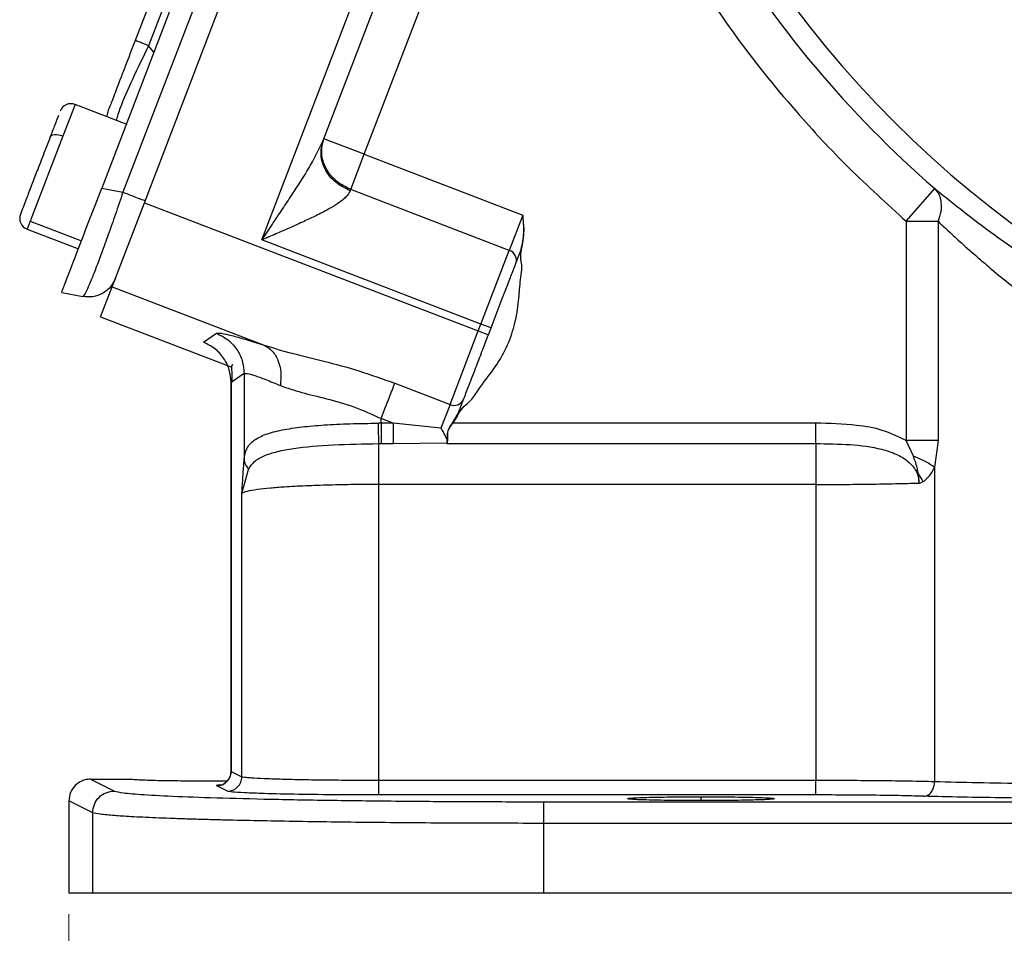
# Model space of a CAD drawing. Header units: inches. Extents: x 0.6 to 16.3, y 0.2 to 11.5.
# Tile 9 of 14: x 9.9 to 11.7, y 4 to 5.7. Entities that reach past the tile are written whole.
import ezdxf

# ---------------------------------------------------------------- set-up
doc = ezdxf.new("R2010")
doc.units = ezdxf.units.IN
doc.header["$MEASUREMENT"] = 0
doc.styles.add('SLDTEXTSTYLE0', font='TXT', dxfattribs={"width": 0.75})
doc.dimstyles.new('SLDDIMSTYLE3', dxfattribs={"dimtxt": 0.137795, "dimasz": 0.14, "dimexe": 0, "dimexo": 0.0625, "dimgap": 0.034449, "dimtad": 0, "dimdec": 1, "dimlfac": 1.5, "dimrnd": 1e-09, "dimzin": 12, "dimdsep": 46, "dimtxsty": 'SLDTEXTSTYLE0', "dimblk1": 'CLOSED', "dimblk2": 'CLOSED', "dimsah": 1, "dimcen": 0.09, "dimadec": 0, "dimazin": 3, "dimtfac": 1, "dimtdec": 1, "dimtofl": 0, "dimtmove": 0, "dimatfit": 3, "dimldrblk": 'CLOSED', "dimfxl": 0, "dimfrac": 2, "dimtolj": 1, "dimtzin": 12, "dimarcsym": 0})

# ---------------------------------------------------------------- blocks, each defined once
blk = doc.blocks.new('_Closed')
at = {"color": 0, "linetype": 'ByBlock', "lineweight": -2}
for p, q in [((-1, 0.166667), (0, 0)), ((-1, 0.166667), (-1, -0.166667)), ((0, 0), (-1, -0.166667)), ((0, 0), (-1, 0))]:
    blk.add_line(p, q, dxfattribs=at)
blk = doc.blocks.new('_D_3')
at = {"color": 7, "linetype": 'Continuous', "lineweight": 0}
for p, q in [((12.0525, 4.3545), (12.0525, 3.4436)), ((9.9691, 4.0735), (9.9691, 3.4436)), ((10.9767, 3.6815), (10.9347, 3.6815)), ((10.9347, 3.6815), (10.9347, 3.4627)), ((11.1804, 3.6815), (11.2223, 3.6815)), ((11.2223, 3.6815), (11.2223, 3.4627)), ((9.9691, 3.483), (10.8139, 3.483)), ((12.0525, 3.483), (11.3432, 3.483)), ((10.9347, 3.4627), (10.9767, 3.4627)), ((11.2223, 3.4627), (11.1804, 3.4627))]:
    blk.add_line(p, q, dxfattribs=at)
at = {"color": 7, "linetype": 'Continuous', "lineweight": 18, "xscale": 0.14, "yscale": 0.14, "rotation": 180.0000000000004}
blk.add_blockref('_Closed', (9.9691, 3.483, -0.4875), dxfattribs=at)
at = {"color": 7, "linetype": 'Continuous', "lineweight": 18, "xscale": 0.14, "yscale": 0.14}
blk.add_blockref('_Closed', (12.0525, 3.483, -0.4875), dxfattribs=at)
at = {"color": 7, "linetype": 'Continuous', "lineweight": 18, "char_height": 0.1378, "attachment_point": 1, "style": 'SLDTEXTSTYLE0'}
for s, insert in [('79', (10.9767, 3.6403)), ('3.1', (10.9513, 3.4342))]:
    blk.add_mtext(s, dxfattribs=dict(at, insert=insert))

msp = doc.modelspace()

# ---------------------------------------------------------------- linework, layer by layer
at = {"color": 7, "linetype": 'Continuous', "lineweight": 25}
for p, q in [((10.3902, 6.3531), (10.0296, 5.4136)), ((10.4244, 6.3325), (10.0687, 5.406)), ((10.1085, 5.3867), (10.473, 6.3361)), ((10.3249, 5.3179), (10.6798, 6.2424)), ((10.2537, 6.1092), (10.0913, 5.6861)), ((10.2786, 6.0997), (10.1162, 5.6765)), ((10.4381, 5.5012), (10.6413, 6.0305)), ((10.5142, 5.4761), (10.7146, 5.9982)), ((10.0749, 5.5317), (9.9803, 5.568)), ((10.0397, 5.5468), (10.0429, 5.56)), ((9.9578, 5.5094), (9.8976, 5.3526)), ((10.5142, 5.4761), (10.4395, 5.5048)), ((10.4891, 5.4109), (10.5142, 5.4761)), ((10.5142, 5.4761), (10.8067, 5.3638)), ((10.0296, 5.4136), (10.0687, 5.406)), ((10.4882, 5.4084), (10.4891, 5.4109)), ((10.7816, 5.2986), (10.4891, 5.4109)), ((11.5144, 5.3523), (11.5669, 5.4127)), ((10.0488, 5.2313), (10.1085, 5.3867)), ((10.1085, 5.3867), (10.7246, 5.1502)), ((10.8067, 5.3638), (10.7816, 5.2986)), ((11.5144, 5.3523), (11.5732, 5.3523)), ((11.5144, 5.3523), (11.5144, 4.9476)), ((11.5732, 5.3523), (11.5732, 4.9476)), ((9.8919, 5.3377), (9.9865, 5.3014)), ((10.7294, 5.1626), (10.3249, 5.3179)), ((10.7294, 5.1626), (10.7816, 5.2986)), ((9.9557, 5.2211), (9.9948, 5.2135)), ((10.0275, 5.1757), (10.0488, 5.2313)), ((10.0488, 5.2313), (10.3293, 5.1236)), ((10.0275, 5.1757), (10.2696, 5.0828)), ((10.7246, 5.1502), (10.7294, 5.1626)), ((10.7481, 5.1555), (10.7294, 5.1626)), ((10.2172, 5.1292), (10.2412, 5.1457)), ((10.6725, 5.0142), (10.7246, 5.1502)), ((10.7246, 5.1502), (10.7433, 5.143)), ((10.7433, 5.143), (10.7481, 5.1555)), ((10.2924, 5.0711), (10.2685, 5.0547)), ((10.2924, 5.0711), (10.2924, 4.9134)), ((10.2681, 5.0552), (10.2681, 4.3369)), ((10.2681, 5.0539), (10.2681, 4.3373)), ((10.2685, 5.0547), (10.2685, 4.3369)), ((10.5705, 5.0534), (10.6725, 5.0142)), ((10.6725, 5.0142), (10.6557, 4.9706)), ((10.6772, 4.98), (10.6876, 4.9978)), ((10.5674, 4.9797), (10.5454, 4.9881)), ((10.5454, 4.9797), (10.5454, 4.9881)), ((10.5674, 4.9797), (10.5454, 4.9797)), ((10.6557, 4.9706), (10.5674, 4.9797)), ((11.3474, 4.9797), (10.6777, 4.9797)), ((10.5674, 4.942), (10.6667, 4.9432)), ((10.6667, 4.9432), (10.6666, 4.942)), ((10.6667, 4.9435), (10.667, 4.9442)), ((10.6667, 4.9432), (10.6667, 4.9435)), ((11.5278, 4.9187), (11.5144, 4.9476)), ((11.5732, 4.9476), (11.5668, 4.8983)), ((10.5454, 4.942), (10.5674, 4.942)), ((10.6666, 4.942), (11.3474, 4.942)), ((10.2883, 4.85), (10.3007, 4.8944)), ((11.5668, 4.8983), (11.5668, 4.3177)), ((11.3474, 4.8665), (10.5412, 4.8665)), ((10.5412, 4.3201), (10.5412, 4.8665)), ((11.3474, 4.8665), (11.3474, 4.3201)), ((10.2883, 4.327), (10.2883, 4.85)), ((10.2685, 4.3369), (10.2883, 4.327)), ((10.0091, 4.3226), (10.0529, 4.3007)), ((10.0091, 4.3226), (10.0835, 4.3226)), ((10.2614, 4.3192), (10.2191, 4.319)), ((10.2616, 4.3004), (10.2418, 4.3103)), ((11.3474, 4.3201), (10.5412, 4.3201)), ((11.3474, 4.2934), (10.5412, 4.2934)), ((10.013, 4.2607), (9.9691, 4.2826)), ((9.9691, 4.2826), (9.9691, 4.1129)), ((10.8452, 4.281), (13.2597, 4.281)), ((10.013, 4.1129), (10.013, 4.2607)), ((10.8452, 4.241), (10.8452, 4.1129)), ((13.2597, 4.241), (10.8452, 4.241)), ((9.9691, 4.1129), (10.013, 4.1129)), ((10.013, 4.1129), (10.8452, 4.1129)), ((10.8452, 4.1129), (13.2597, 4.1129))]:
    msp.add_line(p, q, dxfattribs=at)
at = {"color": 8, "linetype": 'Continuous', "lineweight": 25}
for p, q in [((10.1259, 5.6646), (10.1162, 5.6765)), ((9.9803, 5.568), (9.9578, 5.5094)), ((9.8976, 5.3526), (9.8919, 5.3377)), ((9.8976, 5.3526), (9.9922, 5.3163)), ((11.1358, 4.283), (11.1358, 4.2901))]:
    msp.add_line(p, q, dxfattribs=at)
at = {"color": 7, "linetype": 'Continuous', "lineweight": 25, "flags": 128}
msp.add_lwpolyline([(9.9578, 5.5094), (9.9538, 5.5107), (9.9499, 5.5116), (9.9461, 5.512), (9.9426, 5.512), (9.9396, 5.5114), (9.9371, 5.5105), (9.9352, 5.5091), (9.9341, 5.5073)], dxfattribs=at)
at = {"color": 7, "linetype": 'Continuous', "lineweight": 25}
for centre, radius, start, end in [((12.8858, 6.9293), 1.9709, 180, 270), ((12.8858, 6.9293), 2.0099, 211.0232, 228.9899), ((9.9726, 5.5481), 0.0213, 69, 159), ((9.8995, 5.3576), 0.0213, 159, 249), ((10.776, 5.2806), 0.0189, 343.1171, 72.5963), ((10.6803, 5.0314), 0.0189, 245.4037, 334.8829)]:
    msp.add_arc(centre, radius, start, end, dxfattribs=at)
for points, knots in [([(12.8858, 5.3492), (12.8168, 5.3518), (12.6788, 5.357), (12.4754, 5.399), (12.279, 5.4653), (12.093, 5.5572), (11.9206, 5.6725), (11.7648, 5.8093), (11.6281, 5.9653), (11.513, 6.1379), (11.4213, 6.3239), (11.3552, 6.5204), (11.3134, 6.7238), (11.3083, 6.8618), (11.3057, 6.9308)], [0, 0, 0, 0, 0.083336, 0.166671, 0.250006, 0.33334, 0.416674, 0.500007, 0.583341, 0.666673, 0.750006, 0.833337, 0.916669, 1, 1, 1, 1]), ([(14.3083, 6.9293), (14.3059, 6.8672), (14.3012, 6.7431), (14.2634, 6.5601), (14.2038, 6.3834), (14.1212, 6.216), (14.0176, 6.0609), (13.8945, 5.9206), (13.7542, 5.7975), (13.5991, 5.6939), (13.4317, 5.6113), (13.255, 5.5514), (13.072, 5.515), (12.8858, 5.5028), (12.6996, 5.515), (12.5166, 5.5514), (12.3399, 5.6113), (12.1725, 5.6939), (12.0174, 5.7975), (11.8771, 5.9206), (11.754, 6.0609), (11.6504, 6.216), (11.5677, 6.3834), (11.5081, 6.5601), (11.4703, 6.7431), (11.4656, 6.8672), (11.4633, 6.9293)], [0, 0, 0, 0, 0.0416667, 0.0833333, 0.125, 0.1666667, 0.2083333, 0.25, 0.2916667, 0.3333333, 0.375, 0.4166667, 0.4583333, 0.5, 0.5416667, 0.5833333, 0.625, 0.6666667, 0.7083333, 0.75, 0.7916667, 0.8333333, 0.875, 0.9166667, 0.9583333, 1, 1, 1, 1]), ([(11.0949, 5.8522), (11.1277, 5.8006), (11.1934, 5.6973), (11.3006, 5.5646), (11.4075, 5.4491), (11.4788, 5.3846), (11.5144, 5.3523)], [0, 0, 0, 0, 0.2799813, 0.5599689, 0.7799845, 1, 1, 1, 1]), ([(10.0913, 5.6861), (10.0849, 5.6693), (10.0752, 5.6442), (10.0637, 5.6142), (10.0562, 5.5945), (10.0502, 5.5789), (10.0443, 5.5637), (10.0435, 5.5615), (10.0429, 5.56)], [0, 0, 0, 0, 0.250072, 0.375279, 0.5, 0.624721, 0.749928, 1, 1, 1, 1]), ([(9.9497, 5.5479), (9.9497, 5.5478), (9.9485, 5.5447), (9.9433, 5.5312), (9.9369, 5.5146), (9.9341, 5.5073)], [0, 0, 0, 0, 0.0118433, 0.5637106, 1, 1, 1, 1]), ([(9.9341, 5.5073), (9.931, 5.4991), (9.9238, 5.4805), (9.9122, 5.4503), (9.9009, 5.4208), (9.8913, 5.3956), (9.8839, 5.3763), (9.8799, 5.3659), (9.88, 5.3663), (9.88, 5.3664)], [0, 0, 0, 0, 0.136259, 0.308614, 0.444873, 0.595142, 0.75354, 0.911938, 1, 1, 1, 1]), ([(10.3249, 5.3179), (10.3314, 5.3276), (10.3426, 5.3441), (10.3596, 5.3694), (10.3749, 5.3924), (10.3953, 5.4238), (10.4184, 5.4597), (10.4319, 5.4881), (10.4381, 5.5012)], [0, 0, 0, 0, 0.158568, 0.270481, 0.413158, 0.535114, 0.784657, 1, 1, 1, 1]), ([(9.9557, 5.2211), (9.9562, 5.2225), (9.9573, 5.2255), (9.9668, 5.25), (9.9826, 5.2913), (10.0044, 5.3482), (10.0214, 5.3923), (10.0296, 5.4136)], [0, 0, 0, 0, 0.178178, 0.368078, 0.563081, 0.788865, 1, 1, 1, 1]), ([(10.0687, 5.406), (10.0641, 5.3923), (10.055, 5.3654), (10.0417, 5.3276), (10.0295, 5.294), (10.0189, 5.2659), (10.0099, 5.2432), (10.0028, 5.2264), (9.9973, 5.2153), (9.9956, 5.2141), (9.9948, 5.2135)], [0, 0, 0, 0, 0.133519, 0.263251, 0.389326, 0.511892, 0.628834, 0.749085, 0.872769, 1, 1, 1, 1]), ([(10.0687, 5.406), (10.0743, 5.4038), (10.0855, 5.3995), (10.0967, 5.3952), (10.1039, 5.3925), (10.1087, 5.3906), (10.1097, 5.391), (10.1102, 5.3912)], [0, 0, 0, 0, 0.2494139, 0.4988275, 0.6240096, 0.7901797, 1, 1, 1, 1]), ([(10.4882, 5.4084), (10.486, 5.4048), (10.4827, 5.399), (10.4739, 5.3914), (10.4635, 5.3837), (10.4473, 5.374), (10.4261, 5.363), (10.4021, 5.3516), (10.3772, 5.3404), (10.3509, 5.329), (10.3336, 5.3216), (10.3249, 5.3179)], [0, 0, 0, 0, 0.10713, 0.166308, 0.230134, 0.344682, 0.477256, 0.596603, 0.735997, 0.867707, 1, 1, 1, 1]), ([(11.5669, 5.4127), (11.5947, 5.3905), (11.6501, 5.3461), (11.75, 5.2756), (11.859, 5.2066), (11.9377, 5.1648), (11.977, 5.1439)], [0, 0, 0, 0, 0.251644, 0.502201, 0.751399, 1, 1, 1, 1]), ([(11.5669, 5.4127), (11.5698, 5.4092), (11.5756, 5.4023), (11.5792, 5.3874), (11.5789, 5.3705), (11.5751, 5.3584), (11.5732, 5.3523)], [0, 0, 0, 0, 0.250001, 0.500001, 0.75, 1, 1, 1, 1]), ([(10.8037, 5.3004), (10.8059, 5.3108), (10.8102, 5.3318), (10.8079, 5.3531), (10.8067, 5.3638)], [0, 0, 0, 0, 0.497904, 1, 1, 1, 1]), ([(10.8042, 5.2996), (10.8065, 5.3115), (10.8106, 5.3328), (10.8079, 5.3544), (10.8067, 5.3638)], [0, 0, 0, 0, 0.559174, 1, 1, 1, 1]), ([(11.5732, 5.3523), (11.5803, 5.3456), (11.5954, 5.3314), (11.6211, 5.3079), (11.6483, 5.284), (11.6787, 5.258), (11.7082, 5.2338), (11.7431, 5.2063), (11.7787, 5.1795), (11.8185, 5.151), (11.8584, 5.1239), (11.8991, 5.0976), (11.9271, 5.0808), (11.9407, 5.0727)], [0, 0, 0, 0, 0.07371, 0.157001, 0.249888, 0.325189, 0.42674, 0.500834, 0.610301, 0.707256, 0.803653, 0.904632, 1, 1, 1, 1]), ([(10.6886, 4.9984), (10.6917, 5.0027), (10.6981, 5.0114), (10.7138, 5.0229), (10.7285, 5.0486), (10.7527, 5.0775), (10.7754, 5.1146), (10.7956, 5.1667), (10.8001, 5.2147), (10.8031, 5.2539), (10.8064, 5.2704), (10.8018, 5.2855), (10.8034, 5.2948), (10.8042, 5.2996)], [0, 0, 0, 0, 0.048197, 0.095754, 0.172693, 0.310052, 0.434904, 0.561284, 0.808656, 0.862447, 0.916291, 0.956872, 1, 1, 1, 1]), ([(10.794, 5.2751), (10.7955, 5.2789), (10.7981, 5.2858), (10.8019, 5.2955), (10.8035, 5.2998)], [0, 0, 0, 0, 0.56, 1, 1, 1, 1]), ([(10.8035, 5.2998), (10.8036, 5.2999), (10.8036, 5.3001), (10.8037, 5.3003), (10.8037, 5.3004)], [0, 0, 0, 0, 0.500056, 1, 1, 1, 1]), ([(10.8042, 5.2996), (10.8041, 5.2996), (10.804, 5.2997), (10.8038, 5.2997), (10.8037, 5.2997), (10.8036, 5.2998), (10.8035, 5.2998), (10.8035, 5.2998), (10.8035, 5.2998)], [0, 0, 0, 0, 0.239304, 0.368266, 0.500022, 0.631772, 0.760723, 1, 1, 1, 1]), ([(10.8042, 5.3018), (10.8041, 5.3015), (10.8039, 5.3008), (10.8037, 5.3001), (10.8036, 5.2998)], [0, 0, 0, 0, 0.494823, 1, 1, 1, 1]), ([(10.7481, 5.1555), (10.7533, 5.1689), (10.7637, 5.1961), (10.777, 5.2308), (10.7874, 5.2578), (10.7919, 5.2694), (10.794, 5.2751)], [0, 0, 0, 0, 0.275602, 0.561074, 0.784398, 1, 1, 1, 1]), ([(10.0548, 5.2467), (10.0523, 5.2418), (10.0468, 5.2306), (10.032, 5.2186), (10.0134, 5.2118), (10.001, 5.2129), (9.9948, 5.2135)], [0, 0, 0, 0, 0.2223893, 0.500493, 0.7502464, 1, 1, 1, 1]), ([(10.2412, 5.1457), (10.2435, 5.146), (10.2482, 5.1467), (10.2694, 5.1417), (10.2966, 5.134), (10.3184, 5.1271), (10.3293, 5.1236)], [0, 0, 0, 0, 0.2763426, 0.5572042, 0.7791057, 1, 1, 1, 1]), ([(10.6974, 5.0234), (10.7003, 5.0309), (10.7061, 5.0461), (10.7184, 5.0781), (10.7311, 5.1112), (10.7393, 5.1325), (10.7433, 5.143)], [0, 0, 0, 0, 0.275602, 0.561074, 0.784398, 1, 1, 1, 1]), ([(10.3293, 5.1236), (10.3463, 5.1185), (10.3806, 5.1082), (10.4407, 5.0942), (10.5048, 5.077), (10.5485, 5.0613), (10.5705, 5.0534)], [0, 0, 0, 0, 0.235853, 0.476927, 0.735796, 1, 1, 1, 1]), ([(10.3293, 5.1236), (10.3346, 5.1205), (10.3451, 5.1141), (10.3557, 5.096), (10.3614, 5.0738), (10.36, 5.0573), (10.3594, 5.0491)], [0, 0, 0, 0, 0.250006, 0.499998, 0.750005, 1, 1, 1, 1]), ([(10.2718, 5.088), (10.2713, 5.0878), (10.269, 5.0871), (10.2689, 5.0809), (10.27, 5.0698), (10.2696, 5.0588), (10.2694, 5.054)], [0, 0, 0, 0, 0.1164387, 0.4529035, 0.7585485, 1, 1, 1, 1]), ([(10.2924, 5.0711), (10.2939, 5.0715), (10.2969, 5.0721), (10.311, 5.0681), (10.3313, 5.0608), (10.3499, 5.053), (10.3594, 5.0491)], [0, 0, 0, 0, 0.246548, 0.494832, 0.74232, 1, 1, 1, 1]), ([(10.3594, 5.0491), (10.372, 5.0447), (10.3973, 5.0359), (10.4443, 5.0255), (10.4951, 5.0112), (10.5286, 4.9958), (10.5454, 4.9881)], [0, 0, 0, 0, 0.247971, 0.49533, 0.745303, 1, 1, 1, 1]), ([(10.6879, 4.9986), (10.69, 5.0041), (10.6937, 5.0137), (10.6963, 5.0204), (10.6974, 5.0234)], [0, 0, 0, 0, 0.56, 1, 1, 1, 1]), ([(10.6777, 4.9797), (10.68, 4.9828), (10.6841, 4.9885), (10.687, 4.9948), (10.6882, 4.9976)], [0, 0, 0, 0, 0.561144, 1, 1, 1, 1]), ([(10.6876, 4.9978), (10.6877, 4.998), (10.6878, 4.9983), (10.6879, 4.9985), (10.6879, 4.9986)], [0, 0, 0, 0, 0.560825, 1, 1, 1, 1]), ([(10.6882, 4.9976), (10.6881, 4.9976), (10.6879, 4.9977), (10.6877, 4.9978), (10.6876, 4.9978), (10.6876, 4.9978), (10.6876, 4.9978)], [0, 0, 0, 0, 0.271776, 0.561008, 0.785968, 1, 1, 1, 1]), ([(10.6879, 4.9986), (10.6879, 4.9986), (10.688, 4.9986), (10.6881, 4.9986), (10.6883, 4.9985), (10.6885, 4.9984), (10.6886, 4.9984)], [0, 0, 0, 0, 0.270298, 0.562426, 0.789708, 1, 1, 1, 1]), ([(10.6882, 4.9976), (10.6883, 4.9977), (10.6884, 4.998), (10.6885, 4.9983), (10.6886, 4.9984)], [0, 0, 0, 0, 0.560082, 1, 1, 1, 1]), ([(10.2924, 4.9134), (10.2936, 4.9201), (10.2962, 4.9345), (10.3096, 4.9486), (10.3316, 4.9597), (10.3616, 4.9676), (10.3983, 4.973), (10.4407, 4.9767), (10.4883, 4.979), (10.5227, 4.9794), (10.5405, 4.9797)], [0, 0, 0, 0, 0.109955, 0.238117, 0.361158, 0.48702, 0.613615, 0.734381, 0.863142, 1, 1, 1, 1]), ([(10.5454, 4.9797), (10.5445, 4.9797), (10.5428, 4.9797), (10.5412, 4.9797), (10.5405, 4.9797)], [0, 0, 0, 0, 0.560001, 1, 1, 1, 1]), ([(10.5412, 4.9419), (10.5411, 4.9439), (10.541, 4.9478), (10.5407, 4.9579), (10.5405, 4.9688), (10.5405, 4.976), (10.5405, 4.9797)], [0, 0, 0, 0, 0.27977, 0.559537, 0.779763, 1, 1, 1, 1]), ([(10.6671, 4.9445), (10.6675, 4.9467), (10.6683, 4.951), (10.6673, 4.9588), (10.6685, 4.9657), (10.6715, 4.9725), (10.6749, 4.977), (10.6772, 4.98)], [0, 0, 0, 0, 0.2463669, 0.4958159, 0.6221204, 0.7485966, 1, 1, 1, 1]), ([(10.6678, 4.9449), (10.6681, 4.947), (10.6688, 4.9511), (10.6678, 4.9589), (10.6688, 4.9656), (10.6719, 4.9723), (10.6754, 4.9767), (10.6777, 4.9797)], [0, 0, 0, 0, 0.2491817, 0.4986705, 0.6237495, 0.7489444, 1, 1, 1, 1]), ([(10.6772, 4.98), (10.6773, 4.98), (10.6773, 4.98), (10.6774, 4.9799), (10.6776, 4.9798), (10.6777, 4.9797), (10.6777, 4.9797)], [0, 0, 0, 0, 0.245641, 0.499999, 0.754427, 1, 1, 1, 1]), ([(11.5144, 4.9476), (11.4999, 4.9546), (11.4709, 4.9686), (11.4138, 4.978), (11.3726, 4.979), (11.3474, 4.9797)], [0, 0, 0, 0, 0.279835, 0.560479, 1, 1, 1, 1]), ([(10.6557, 4.9706), (10.6572, 4.9677), (10.6602, 4.9621), (10.6642, 4.9547), (10.6673, 4.9482), (10.6671, 4.9455), (10.667, 4.9442)], [0, 0, 0, 0, 0.251921, 0.503166, 0.752497, 1, 1, 1, 1]), ([(10.6666, 4.942), (10.6668, 4.9424), (10.6671, 4.9433), (10.6676, 4.9444), (10.6678, 4.9449)], [0, 0, 0, 0, 0.559762, 1, 1, 1, 1]), ([(10.667, 4.9442), (10.667, 4.9442), (10.6671, 4.9443), (10.6671, 4.9445), (10.6671, 4.9445)], [0, 0, 0, 0, 0.5598044, 1, 1, 1, 1]), ([(10.6671, 4.9445), (10.6672, 4.9446), (10.6672, 4.9447), (10.6674, 4.9448), (10.6676, 4.9449), (10.6677, 4.9449), (10.6678, 4.9449)], [0, 0, 0, 0, 0.2445056, 0.4999534, 0.754971, 1, 1, 1, 1]), ([(10.3007, 4.8944), (10.3039, 4.8995), (10.3104, 4.9098), (10.3285, 4.9199), (10.3527, 4.9277), (10.3929, 4.9352), (10.4555, 4.9406), (10.5127, 4.9415), (10.5412, 4.9419)], [0, 0, 0, 0, 0.122649, 0.2480497, 0.3744036, 0.5006209, 0.751108, 1, 1, 1, 1]), ([(10.5412, 4.9419), (10.542, 4.942), (10.5434, 4.942), (10.5448, 4.942), (10.5454, 4.942)], [0, 0, 0, 0, 0.559986, 1, 1, 1, 1]), ([(11.3474, 4.942), (11.3685, 4.9417), (11.4095, 4.9412), (11.4594, 4.9354), (11.4952, 4.9237), (11.5177, 4.9108), (11.5314, 4.8951), (11.5373, 4.8805), (11.5378, 4.873), (11.538, 4.8692)], [0, 0, 0, 0, 0.283842, 0.551774, 0.675697, 0.791595, 0.898594, 0.949597, 1, 1, 1, 1]), ([(10.2883, 4.85), (10.2888, 4.8582), (10.2894, 4.8683), (10.2902, 4.8804), (10.2908, 4.8894), (10.2915, 4.9006), (10.2922, 4.9093), (10.2924, 4.9134)], [0, 0, 0, 0, 0.3753924, 0.4646941, 0.5660259, 0.793886, 1, 1, 1, 1]), ([(11.5668, 4.8983), (11.5613, 4.9019), (11.5503, 4.9092), (11.5353, 4.9155), (11.5278, 4.9187)], [0, 0, 0, 0, 0.499995, 1, 1, 1, 1]), ([(11.538, 4.8692), (11.538, 4.8692), (11.538, 4.8692), (11.538, 4.8692), (11.538, 4.8692), (11.538, 4.8692), (11.538, 4.8692), (11.538, 4.8692), (11.538, 4.8692), (11.538, 4.8692), (11.5381, 4.8692), (11.5381, 4.8693), (11.5381, 4.8695), (11.538, 4.8702), (11.538, 4.871), (11.538, 4.8716), (11.538, 4.8719), (11.538, 4.8723), (11.5379, 4.873), (11.5379, 4.8742), (11.5378, 4.8759), (11.5376, 4.8783), (11.5373, 4.8818), (11.5366, 4.8867), (11.5353, 4.8941), (11.5327, 4.905), (11.5297, 4.9135), (11.5278, 4.9187)], [0, 0, 0, 0, 0.000387, 0.000578, 0.000598, 0.000604, 0.00061, 0.000616, 0.000623, 0.000645, 0.000834, 0.001712, 0.0032, 0.013797, 0.042063, 0.050351, 0.053046, 0.057814, 0.073009, 0.095051, 0.126704, 0.171958, 0.23677, 0.330287, 0.467534, 0.674709, 1, 1, 1, 1]), ([(11.538, 4.8692), (11.5398, 4.8696), (11.5433, 4.8704), (11.5493, 4.8742), (11.5582, 4.8822), (11.5634, 4.8919), (11.5668, 4.8983)], [0, 0, 0, 0, 0.139695, 0.274003, 0.528904, 1, 1, 1, 1]), ([(11.5367, 4.8862), (11.5381, 4.8839), (11.5411, 4.879), (11.5438, 4.8742), (11.5452, 4.8716)], [0, 0, 0, 0, 0.456451, 1, 1, 1, 1]), ([(10.5412, 4.8665), (10.5258, 4.8665), (10.4946, 4.8664), (10.4566, 4.8656), (10.4273, 4.8647), (10.4059, 4.8639), (10.3856, 4.8629), (10.3633, 4.8616), (10.339, 4.8597), (10.3148, 4.857), (10.2949, 4.8538), (10.2905, 4.8513), (10.2883, 4.85)], [0, 0, 0, 0, 0.120069, 0.24333, 0.306236, 0.369949, 0.434472, 0.499807, 0.598871, 0.71527, 0.848986, 1, 1, 1, 1]), ([(11.3474, 4.8665), (11.3641, 4.8666), (11.398, 4.8666), (11.4477, 4.8672), (11.4958, 4.868), (11.5239, 4.8688), (11.538, 4.8692)], [0, 0, 0, 0, 0.241762, 0.48901, 0.741753, 1, 1, 1, 1]), ([(10.2681, 4.3373), (10.268, 4.3359), (10.2679, 4.333), (10.2667, 4.3285), (10.2648, 4.3242), (10.2608, 4.3185), (10.2552, 4.3143), (10.2545, 4.3135), (10.2541, 4.3131)], [0, 0, 0, 0, 0.062968, 0.126495, 0.196853, 0.287934, 0.57106, 1, 1, 1, 1]), ([(10.5412, 4.3201), (10.5258, 4.3201), (10.4946, 4.3202), (10.4487, 4.3206), (10.405, 4.3212), (10.3668, 4.322), (10.3345, 4.3231), (10.3136, 4.3241), (10.3003, 4.3251), (10.2916, 4.326), (10.2894, 4.3267), (10.2883, 4.327)], [0, 0, 0, 0, 0.120184, 0.243549, 0.370099, 0.499836, 0.619303, 0.749802, 0.818957, 0.90236, 1, 1, 1, 1]), ([(10.0091, 4.3226), (10.0063, 4.3224), (10.0007, 4.3221), (9.9907, 4.3187), (9.98, 4.3114), (9.9709, 4.2983), (9.9697, 4.2879), (9.9691, 4.2826)], [0, 0, 0, 0, 0.136273, 0.26534, 0.500864, 0.749263, 1, 1, 1, 1]), ([(10.2191, 4.319), (10.2021, 4.3191), (10.1758, 4.3191), (10.1442, 4.3196), (10.1225, 4.32), (10.105, 4.3206), (10.0881, 4.3214), (10.0853, 4.3221), (10.0835, 4.3226)], [0, 0, 0, 0, 0.239419, 0.36831, 0.499944, 0.631588, 0.760505, 1, 1, 1, 1]), ([(11.5668, 4.3177), (11.5517, 4.3181), (11.5224, 4.3188), (11.4678, 4.3195), (11.4092, 4.32), (11.3679, 4.3201), (11.3474, 4.3201)], [0, 0, 0, 0, 0.256477, 0.50002, 0.751883, 1, 1, 1, 1]), ([(11.5468, 4.2911), (11.5497, 4.2916), (11.5555, 4.2928), (11.562, 4.2999), (11.566, 4.3086), (11.5665, 4.3147), (11.5668, 4.3177)], [0, 0, 0, 0, 0.279634, 0.559249, 0.779637, 1, 1, 1, 1]), ([(11.9407, 4.3131), (11.9057, 4.3132), (11.8353, 4.3133), (11.7355, 4.3142), (11.6425, 4.3157), (11.5924, 4.317), (11.5668, 4.3177)], [0, 0, 0, 0, 0.2481, 0.499972, 0.743508, 1, 1, 1, 1]), ([(10.0529, 4.3007), (10.0571, 4.2996), (10.0656, 4.2973), (10.1053, 4.294), (10.1666, 4.2908), (10.2505, 4.2879), (10.3529, 4.2853), (10.469, 4.2834), (10.5927, 4.282), (10.7191, 4.2811), (10.8038, 4.281), (10.8452, 4.281)], [0, 0, 0, 0, 0.104888, 0.214962, 0.329019, 0.445563, 0.562884, 0.677205, 0.789044, 0.897016, 1, 1, 1, 1]), ([(10.5412, 4.2934), (10.516, 4.2935), (10.464, 4.2936), (10.3902, 4.2945), (10.3315, 4.2958), (10.292, 4.2973), (10.2684, 4.2988), (10.2639, 4.2999), (10.2616, 4.3004)], [0, 0, 0, 0, 0.177947, 0.367105, 0.562453, 0.714499, 0.861322, 1, 1, 1, 1]), ([(11.1358, 4.283), (11.1187, 4.2831), (11.0925, 4.2831), (11.0609, 4.2836), (11.0392, 4.284), (11.0215, 4.2846), (11.0052, 4.2854), (10.9968, 4.2866), (11.0052, 4.2877), (11.0215, 4.2885), (11.0392, 4.2891), (11.0609, 4.2896), (11.0925, 4.29), (11.1187, 4.2901), (11.1358, 4.2901)], [0, 0, 0, 0, 0.1197093, 0.1841549, 0.2499722, 0.3157942, 0.3802525, 0.5, 0.6197475, 0.6842058, 0.7500278, 0.8158451, 0.8802907, 1, 1, 1, 1]), ([(11.1358, 4.2901), (11.1528, 4.2901), (11.1792, 4.29), (11.2108, 4.2896), (11.2324, 4.2891), (11.25, 4.2885), (11.2664, 4.2877), (11.2747, 4.2866), (11.2664, 4.2854), (11.25, 4.2846), (11.2324, 4.284), (11.2108, 4.2836), (11.1792, 4.2831), (11.1528, 4.2831), (11.1358, 4.283)], [0, 0, 0, 0, 0.119702, 0.184803, 0.249972, 0.31508, 0.380259, 0.5, 0.619741, 0.684853, 0.750028, 0.815131, 0.880298, 1, 1, 1, 1]), ([(11.5468, 4.2911), (11.5319, 4.2915), (11.5018, 4.2922), (11.449, 4.293), (11.3967, 4.2934), (11.3637, 4.2934), (11.3474, 4.2934)], [0, 0, 0, 0, 0.277512, 0.560548, 0.78244, 1, 1, 1, 1]), ([(11.9407, 4.2865), (11.8995, 4.2865), (11.8163, 4.2867), (11.7069, 4.2878), (11.6154, 4.2893), (11.5695, 4.2905), (11.5468, 4.2911)], [0, 0, 0, 0, 0.277476, 0.560508, 0.782411, 1, 1, 1, 1]), ([(10.8452, 4.241), (10.7945, 4.2411), (10.6917, 4.2412), (10.5667, 4.2422), (10.4703, 4.2432), (10.4, 4.2442), (10.3331, 4.2454), (10.2806, 4.2465), (10.2405, 4.2475), (10.2108, 4.2483), (10.1821, 4.2492), (10.1547, 4.2501), (10.1288, 4.2511), (10.1048, 4.2522), (10.0782, 4.2536), (10.05, 4.2554), (10.0235, 4.2579), (10.0167, 4.2597), (10.013, 4.2607)], [0, 0, 0, 0, 0.1201131, 0.2434029, 0.3063113, 0.3700173, 0.4345211, 0.4998229, 0.5339287, 0.5690224, 0.6051039, 0.6421733, 0.6802306, 0.7192757, 0.7593087, 0.8259199, 0.9061532, 1, 1, 1, 1])]:
    msp.add_open_spline(points, degree=3, knots=knots, dxfattribs=at)
at = {"color": 8, "linetype": 'Continuous', "lineweight": 25}
for points, knots in [([(10.1162, 5.6765), (10.1059, 5.6554), (10.0855, 5.6137), (10.0639, 5.5643), (10.0584, 5.5458), (10.0564, 5.5388)], [0, 0, 0, 0, 0.390337, 0.767789, 1, 1, 1, 1]), ([(10.2418, 4.3103), (10.241, 4.311), (10.2401, 4.3118), (10.2524, 4.3126), (10.2542, 4.3127)], [0, 0, 0, 0, 0.853293, 1, 1, 1, 1])]:
    msp.add_open_spline(points, degree=3, knots=knots, dxfattribs=at)
at = {"color": 7, "linetype": 'Continuous', "lineweight": 25}
for points in [[(10.1162, 5.6765), (10.1126, 5.6779), (10.1054, 5.6807), (10.0976, 5.6837), (10.0923, 5.6857), (10.0916, 5.686), (10.0913, 5.6861)], [(10.4882, 5.4084), (10.4788, 5.4132), (10.4599, 5.4226), (10.4409, 5.4469), (10.4318, 5.4747), (10.436, 5.4924), (10.4381, 5.5012)], [(10.4891, 5.4109), (10.4797, 5.4156), (10.4609, 5.4251), (10.442, 5.4496), (10.433, 5.4778), (10.4373, 5.4958), (10.4395, 5.5048)], [(10.2412, 5.1457), (10.2484, 5.1422), (10.2629, 5.1351), (10.2792, 5.117), (10.2903, 5.0952), (10.2917, 5.0792), (10.2924, 5.0711)], [(10.2685, 5.0547), (10.2677, 5.0627), (10.2663, 5.0787), (10.2552, 5.1005), (10.2389, 5.1186), (10.2244, 5.1257), (10.2172, 5.1292)], [(10.5454, 4.9881), (10.548, 4.9947), (10.5531, 5.008), (10.5601, 5.0263), (10.5663, 5.0424), (10.5691, 5.0497), (10.5705, 5.0534)], [(10.5454, 4.9797), (10.5454, 4.9756), (10.5454, 4.9673), (10.5454, 4.9563), (10.5454, 4.9471), (10.5454, 4.9437), (10.5454, 4.942)], [(10.5674, 4.9797), (10.5674, 4.9756), (10.5674, 4.9673), (10.5674, 4.9563), (10.5674, 4.9471), (10.5674, 4.9437), (10.5674, 4.942)], [(11.3474, 4.942), (11.3474, 4.9437), (11.3474, 4.9471), (11.3474, 4.9563), (11.3474, 4.9673), (11.3474, 4.9756), (11.3474, 4.9797)], [(11.5732, 4.9476), (11.5693, 4.9476), (11.5613, 4.9476), (11.5467, 4.9476), (11.531, 4.9476), (11.5199, 4.9476), (11.5144, 4.9476)], [(10.5412, 4.8665), (10.5412, 4.8747), (10.5412, 4.8912), (10.5412, 4.9134), (10.5412, 4.9317), (10.5412, 4.9385), (10.5412, 4.9419)], [(11.3474, 4.942), (11.3474, 4.9385), (11.3474, 4.9317), (11.3474, 4.9134), (11.3474, 4.8912), (11.3474, 4.8747), (11.3474, 4.8665)], [(10.2924, 4.9134), (10.2929, 4.91), (10.2938, 4.9032), (10.2984, 4.8973), (10.3007, 4.8944)], [(10.2418, 4.3103), (10.2453, 4.3107), (10.2523, 4.3115), (10.2611, 4.3177), (10.2672, 4.3265), (10.268, 4.3334), (10.2685, 4.3369)], [(10.2616, 4.3004), (10.2651, 4.3008), (10.2721, 4.3016), (10.2809, 4.3078), (10.287, 4.3166), (10.2879, 4.3236), (10.2883, 4.327)], [(10.5412, 4.2934), (10.5412, 4.2939), (10.5412, 4.2949), (10.5412, 4.3011), (10.5412, 4.3098), (10.5412, 4.3167), (10.5412, 4.3201)], [(11.3474, 4.2934), (11.3474, 4.2939), (11.3474, 4.2949), (11.3474, 4.3011), (11.3474, 4.3098), (11.3474, 4.3167), (11.3474, 4.3201)], [(10.013, 4.2607), (10.0136, 4.2659), (10.0148, 4.2764), (10.024, 4.2896), (10.0372, 4.2989), (10.0477, 4.3001), (10.0529, 4.3007)], [(10.8452, 4.281), (10.8452, 4.2803), (10.8452, 4.2788), (10.8452, 4.2696), (10.8452, 4.2565), (10.8452, 4.2462), (10.8452, 4.241)]]:
    msp.add_open_spline(points, degree=3, dxfattribs=at)

# ---------------------------------------------------------------- dimensions: what is measured, and where the dimension line sits
at = {"color": 7, "linetype": 'Continuous', "lineweight": 18}
dim = msp.add_linear_dim(base=(12.0525, 3.483), p1=(9.9691, 4.1129), p2=(12.0525, 4.3939), dimstyle='SLDDIMSTYLE3', dxfattribs=at)
dim.commit()
dim.dimension.update_dxf_attribs({"geometry": '_D_3', "text_midpoint": (11.0785, 3.483), "dimtype": 160})

doc.saveas('drawing.dxf')
